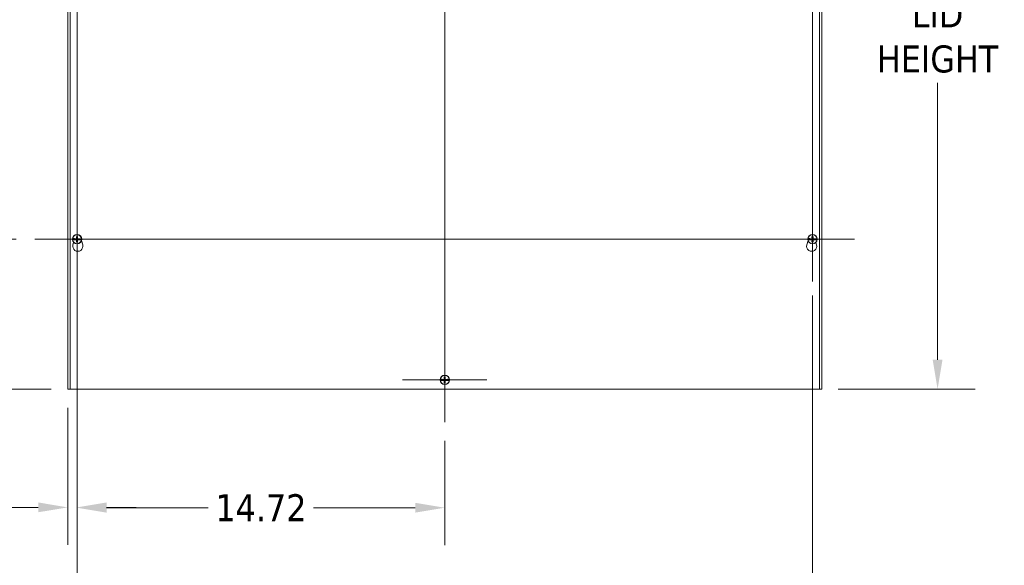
# Model space of a CAD drawing. Header units: inches. Extents: x 9 to 198, y 7 to 122.
# Tile 3 of 8: x 34 to 73, y 49 to 71. Entities that reach past the tile are written whole.
import ezdxf

# ---------------------------------------------------------------- set-up
doc = ezdxf.new("R2010")
doc.units = ezdxf.units.IN
doc.header["$LTSCALE"] = 12
doc.header["$MEASUREMENT"] = 0
for name, color, linetype, lineweight in [('Center Mark (ANSI)', 7, 'Continuous', 5), ('Centerline (ANSI)', 7, 'Continuous', 5), ('Dimension (ANSI)', 7, 'Continuous', 5), ('Visible (ANSI)', 7, 'Continuous', 5)]:
    doc.layers.add(name, color=color, linetype=linetype, lineweight=lineweight)
doc.styles.add('ROMANS', font='tahoma.ttf')
doc.dimstyles.new('Default (ANSI)', dxfattribs={"dimscale": 12, "dimtxt": 0.09, "dimasz": 0.098425, "dimexe": 0.125, "dimexo": 0.0625, "dimgap": 0.031496, "dimtad": 0, "dimtih": 1, "dimtoh": 1, "dimrnd": 1e-08, "dimzin": 0, "dimdsep": 46, "dimtxsty": 'ROMANS', "dimcen": 0.09, "dimdle": 0.393701, "dimclrd": 256, "dimclre": 256, "dimclrt": 256, "dimadec": 0, "dimazin": 0, "dimtfac": 1.111111, "dimtofl": 0, "dimtmove": 0, "dimatfit": 3, "dimfxl": 0, "dimtolj": 1, "dimtzin": 0, "dimlwd": -1, "dimlwe": -1, "dimarcsym": 0})

# ---------------------------------------------------------------- blocks, each defined once
blk = doc.blocks.new('*D6')
at = {"layer": 'Defpoints', "color": 0}
for p in [(65.639, 85.877), (65.639, 55.877), (70.364, 55.877)]:
    blk.add_point(p, dxfattribs=at)
at = {"layer": 'Dimension (ANSI)'}
for p, q in [((66.389, 85.877), (71.864, 85.877)), ((70.364, 84.696), (70.364, 73.626)), ((70.364, 57.058), (70.364, 68.127)), ((66.389, 55.877), (71.864, 55.877))]:
    blk.add_line(p, q, dxfattribs=at)
for points in [[(70.167, 84.696), (70.561, 84.696), (70.364, 85.877)], [(70.167, 57.058), (70.561, 57.058), (70.364, 55.877)]]:
    blk.add_solid(points, dxfattribs=at)
at = {"layer": 'Dimension (ANSI)', "insert": (70.364, 70.877), "char_height": 1.08, "attachment_point": 5, "style": 'ROMANS'}
blk.add_mtext('\\A1;30.00\\PLID\\PHEIGHT', dxfattribs=at)
blk = doc.blocks.new('*D12')
at = {"layer": 'Defpoints', "color": 0}
for p in [(35.921, 78.19), (35.546, 55.877), (35.921, 51.152)]:
    blk.add_point(p, dxfattribs=at)
at = {"layer": 'Dimension (ANSI)'}
for p, q in [((35.921, 77.44), (35.921, 49.652)), ((35.546, 55.127), (35.546, 49.652)), ((34.365, 51.152), (32.901, 51.152)), ((37.102, 51.152), (38.283, 51.152))]:
    blk.add_line(p, q, dxfattribs=at)
for points in [[(34.365, 51.349), (34.365, 50.956), (35.546, 51.152)], [(37.102, 51.349), (37.102, 50.956), (35.921, 51.152)]]:
    blk.add_solid(points, dxfattribs=at)
at = {"layer": 'Dimension (ANSI)', "insert": (31.139, 51.152), "char_height": 1.08, "attachment_point": 5, "style": 'ROMANS'}
blk.add_mtext('\\A1;0.38', dxfattribs=at)
blk = doc.blocks.new('*D25')
at = {"layer": 'Defpoints', "color": 0}
for p in [(29.51, 61.877), (34.234, 61.877), (35.639, 55.877)]:
    blk.add_point(p, dxfattribs=at)
at = {"layer": 'Dimension (ANSI)'}
for p, q in [((33.484, 61.877), (28.01, 61.877)), ((29.51, 60.696), (29.51, 59.817)), ((29.51, 57.058), (29.51, 57.937)), ((34.889, 55.877), (28.01, 55.877))]:
    blk.add_line(p, q, dxfattribs=at)
for points in [[(29.313, 60.696), (29.707, 60.696), (29.51, 61.877)], [(29.313, 57.058), (29.707, 57.058), (29.51, 55.877)]]:
    blk.add_solid(points, dxfattribs=at)
at = {"layer": 'Dimension (ANSI)', "insert": (29.51, 58.877), "char_height": 1.08, "attachment_point": 5, "style": 'ROMANS'}
blk.add_mtext('\\A1;6.00', dxfattribs=at)
blk = doc.blocks.new('*D26')
at = {"layer": 'Defpoints', "color": 0}
for p in [(34.234, 79.877), (29.51, 61.877), (34.234, 61.877)]:
    blk.add_point(p, dxfattribs=at)
at = {"layer": 'Dimension (ANSI)'}
for p, q in [((33.484, 79.877), (28.01, 79.877)), ((29.51, 78.696), (29.51, 71.819)), ((29.51, 63.058), (29.51, 69.934)), ((33.484, 61.877), (28.01, 61.877))]:
    blk.add_line(p, q, dxfattribs=at)
for points in [[(29.313, 78.696), (29.707, 78.696), (29.51, 79.877)], [(29.313, 63.058), (29.707, 63.058), (29.51, 61.877)]]:
    blk.add_solid(points, dxfattribs=at)
at = {"layer": 'Dimension (ANSI)', "insert": (29.51, 70.877), "char_height": 1.08, "attachment_point": 5, "style": 'ROMANS'}
blk.add_mtext('\\A1;18.00', dxfattribs=at)
blk = doc.blocks.new('*D27')
at = {"layer": 'Defpoints', "color": 0}
for p in [(35.921, 60.19), (50.639, 54.565), (50.639, 51.138)]:
    blk.add_point(p, dxfattribs=at)
at = {"layer": 'Dimension (ANSI)'}
for p, q in [((35.921, 59.44), (35.921, 49.638)), ((50.639, 53.815), (50.639, 49.638)), ((37.102, 51.138), (41.17, 51.138)), ((49.458, 51.138), (45.39, 51.138))]:
    blk.add_line(p, q, dxfattribs=at)
for points in [[(37.102, 51.335), (37.102, 50.941), (35.921, 51.138)], [(49.458, 51.335), (49.458, 50.941), (50.639, 51.138)]]:
    blk.add_solid(points, dxfattribs=at)
at = {"layer": 'Dimension (ANSI)', "insert": (43.28, 51.138), "char_height": 1.08, "attachment_point": 5, "style": 'ROMANS'}
blk.add_mtext('\\A1;14.72', dxfattribs=at)
blk = doc.blocks.new('*D28')
at = {"layer": 'Defpoints', "color": 0}
for p in [(65.358, 60.377), (35.921, 60.19), (65.358, 47.848)]:
    blk.add_point(p, dxfattribs=at)
at = {"layer": 'Dimension (ANSI)'}
for p, q in [((65.358, 59.627), (65.358, 46.348)), ((35.921, 59.44), (35.921, 46.348)), ((37.102, 47.848), (48.473, 47.848)), ((64.177, 47.848), (52.806, 47.848))]:
    blk.add_line(p, q, dxfattribs=at)
for points in [[(37.102, 48.045), (37.102, 47.651), (35.921, 47.848)], [(64.177, 48.045), (64.177, 47.651), (65.358, 47.848)]]:
    blk.add_solid(points, dxfattribs=at)
at = {"layer": 'Dimension (ANSI)', "insert": (50.639, 47.848), "char_height": 1.08, "attachment_point": 5, "style": 'ROMANS'}
blk.add_mtext('\\A1;29.44', dxfattribs=at)

msp = doc.modelspace()

# ---------------------------------------------------------------- linework, layer by layer
at = {"layer": 'Center Mark (ANSI)', "linetype": 'Continuous'}
for p, q in [((35.92065, 63.5633), (35.92065, 60.1903)), ((65.35815, 63.3768), (65.35815, 60.3768)), ((63.67165, 61.8768), (67.04465, 61.8768)), ((52.3259, 56.2518), (48.9529, 56.2518))]:
    msp.add_line(p, q, dxfattribs=at)
at = {"layer": 'Centerline (ANSI)', "linetype": 'Continuous'}
for p, q in [((50.6394, 87.1883), (50.6394, 54.5653)), ((65.35815, 60.1903), (65.35815, 81.5633)), ((34.23415, 61.8768), (67.0401, 61.8768))]:
    msp.add_line(p, q, dxfattribs=at)
at = {"layer": 'Visible (ANSI)'}
for p, q in [((35.54565, 55.8768), (35.54565, 85.8768)), ((35.6394, 55.8768), (35.6394, 85.8768)), ((65.6394, 85.8768), (65.6394, 55.8768)), ((65.73315, 85.8768), (65.73315, 55.8768)), ((35.74042, 61.90179), (35.74458, 61.90166)), ((35.80578, 61.89969), (35.74458, 61.90166)), ((35.81245, 61.89851), (35.80578, 61.89969)), ((35.81245, 61.89851), (35.81549, 61.89797)), ((36.02502, 61.89782), (36.02812, 61.8985)), ((36.03065, 61.89905), (36.02812, 61.8985)), ((36.09685, 61.90075), (36.03065, 61.89905)), ((36.09685, 61.90075), (36.101, 61.90086)), ((65.17792, 61.90179), (65.18208, 61.90166)), ((65.24328, 61.89969), (65.18208, 61.90166)), ((65.24995, 61.89851), (65.24328, 61.89969)), ((65.24995, 61.89851), (65.25299, 61.89797)), ((65.46252, 61.89782), (65.46562, 61.8985)), ((65.46815, 61.89905), (65.46562, 61.8985)), ((65.53435, 61.90075), (65.46815, 61.89905)), ((65.53435, 61.90075), (65.5385, 61.90086)), ((35.74445, 61.85285), (35.7403, 61.85274)), ((35.74445, 61.85285), (35.81065, 61.85455)), ((35.75688, 61.65215), (35.78485, 61.74897)), ((35.81065, 61.85455), (35.81318, 61.8551)), ((35.81628, 61.85577), (35.81318, 61.8551)), ((36.02885, 61.85509), (36.02581, 61.85563)), ((36.02885, 61.85509), (36.03552, 61.8539)), ((36.03552, 61.8539), (36.09672, 61.85194)), ((36.10088, 61.8518), (36.09672, 61.85194)), ((36.09836, 61.82022), (36.14692, 61.65215)), ((65.13188, 61.65215), (65.18044, 61.82022)), ((65.18195, 61.85285), (65.1778, 61.85274)), ((65.18195, 61.85285), (65.24815, 61.85455)), ((65.24815, 61.85455), (65.25068, 61.8551)), ((65.25378, 61.85577), (65.25068, 61.8551)), ((65.46635, 61.85509), (65.46331, 61.85563)), ((65.46635, 61.85509), (65.47302, 61.8539)), ((65.47302, 61.8539), (65.53422, 61.85194)), ((65.49395, 61.74897), (65.52192, 61.65215)), ((65.53838, 61.8518), (65.53422, 61.85194)), ((50.4632, 56.22785), (50.45905, 56.22774)), ((50.45917, 56.27679), (50.46333, 56.27666)), ((50.4632, 56.22785), (50.5294, 56.22955)), ((50.52453, 56.27469), (50.46333, 56.27666)), ((50.5312, 56.27351), (50.52453, 56.27469)), ((50.5294, 56.22955), (50.53193, 56.2301)), ((50.5312, 56.27351), (50.53424, 56.27297)), ((50.53503, 56.23077), (50.53193, 56.2301)), ((50.74377, 56.27282), (50.74687, 56.2735)), ((50.7476, 56.23009), (50.74456, 56.23063)), ((50.7494, 56.27405), (50.74687, 56.2735)), ((50.7476, 56.23009), (50.75427, 56.2289)), ((50.8156, 56.27575), (50.7494, 56.27405)), ((50.75427, 56.2289), (50.81547, 56.22694)), ((50.81963, 56.2268), (50.81547, 56.22694)), ((50.8156, 56.27575), (50.81975, 56.27586)), ((35.54565, 55.8768), (35.6394, 55.8768)), ((65.6394, 55.8768), (35.6394, 55.8768)), ((65.6394, 55.8768), (65.73315, 55.8768))]:
    msp.add_line(p, q, dxfattribs=at)
for centre in [(35.92065, 61.8768), (65.35815, 61.8768), (50.6394, 56.2518)]:
    msp.add_circle(centre, 0.1865, dxfattribs=at)
for centre, radius, start, end in [((35.92065, 61.8768), 0.18195, 172.103689, 187.597683), ((35.92065, 61.8768), 0.17782, 7.740571, 171.962457), ((35.92065, 61.8768), 0.07561, 168.836294, 191.163706), ((35.92065, 61.8768), 0.0649, 168.965433, 191.034567), ((35.92065, 61.8768), 0.0649, 78.965433, 101.034567), ((35.92065, 61.8768), 0.0649, 348.965433, 11.034567), ((35.92065, 61.8768), 0.07561, 348.836294, 11.163706), ((35.92065, 61.8768), 0.18195, 352.103689, 7.597683), ((65.35815, 61.8768), 0.18195, 172.103689, 187.597683), ((65.35815, 61.8768), 0.17782, 7.740571, 171.962457), ((65.35815, 61.8768), 0.07561, 168.836294, 191.163706), ((65.35815, 61.8768), 0.0649, 168.965433, 191.034567), ((65.35815, 61.8768), 0.0649, 78.965433, 101.034567), ((65.35815, 61.8768), 0.0649, 348.965433, 11.034567), ((65.35815, 61.8768), 0.07561, 348.836294, 11.163706), ((65.35815, 61.8768), 0.18195, 352.103689, 7.597683), ((35.92065, 61.8768), 0.17782, 187.740571, 351.962457), ((35.9519, 61.5958), 0.203, 163.884171, 16.115829), ((35.92065, 61.8768), 0.0649, 258.965433, 281.034567), ((65.3269, 61.5958), 0.203, 163.884171, 16.115829), ((65.35815, 61.8768), 0.17782, 187.740571, 351.962457), ((65.35815, 61.8768), 0.0649, 258.965433, 281.034567), ((50.6394, 56.2518), 0.17782, 7.740571, 171.962457), ((50.6394, 56.2518), 0.18195, 172.103689, 187.597683), ((50.6394, 56.2518), 0.17782, 187.740571, 351.962457), ((50.6394, 56.2518), 0.07561, 168.836294, 191.163706), ((50.6394, 56.2518), 0.0649, 168.965433, 191.034567), ((50.6394, 56.2518), 0.0649, 78.965433, 101.034567), ((50.6394, 56.2518), 0.0649, 258.965433, 281.034567), ((50.6394, 56.2518), 0.0649, 348.965433, 11.034567), ((50.6394, 56.2518), 0.07561, 348.836294, 11.163706), ((50.6394, 56.2518), 0.18195, 352.103689, 7.597683)]:
    msp.add_arc(centre, radius, start, end, dxfattribs=at)
for centre, major_axis, start_param, end_param in [((35.91991, 61.8539), (-0.4841, 0.01556), 4.78616152, 4.93904945), ((35.94355, 61.87753), (0.01556, -0.4841), 4.47159249, 4.63861644), ((35.89775, 61.87753), (0.01556, 0.4841), 4.78616152, 4.95318547), ((35.92139, 61.8539), (-0.4841, -0.01556), 4.48728295, 4.63861644), ((65.35741, 61.8539), (-0.4841, 0.01556), 4.78616152, 4.93904945), ((65.38105, 61.87753), (0.01556, -0.4841), 4.47159249, 4.63861644), ((65.33525, 61.87753), (0.01556, 0.4841), 4.78616152, 4.95318547), ((65.35889, 61.8539), (-0.4841, -0.01556), 4.48728295, 4.63861644), ((35.91991, 61.8997), (0.4841, 0.01556), 4.48728295, 4.63861644), ((35.94355, 61.87606), (-0.01556, -0.4841), 4.78616152, 4.95318547), ((35.89775, 61.87606), (-0.01556, 0.4841), 4.47159249, 4.63861644), ((35.92139, 61.8997), (0.4841, -0.01556), 4.78616152, 4.93904945), ((65.35741, 61.8997), (0.4841, 0.01556), 4.48728295, 4.63861644), ((65.38105, 61.87606), (-0.01556, -0.4841), 4.78616152, 4.95318547), ((65.33525, 61.87606), (-0.01556, 0.4841), 4.47159249, 4.63861644), ((65.35889, 61.8997), (0.4841, -0.01556), 4.78616152, 4.93904945), ((50.6623, 56.25253), (0.01556, -0.4841), 4.47159249, 4.63861644), ((50.6165, 56.25253), (0.01556, 0.4841), 4.78616152, 4.95318547), ((50.63866, 56.2289), (-0.4841, 0.01556), 4.78616152, 4.93904945), ((50.63866, 56.2747), (0.4841, 0.01556), 4.48728295, 4.63861644), ((50.6623, 56.25106), (-0.01556, -0.4841), 4.78616152, 4.95318547), ((50.6165, 56.25106), (-0.01556, 0.4841), 4.47159249, 4.63861644), ((50.64014, 56.2289), (-0.4841, -0.01556), 4.48728295, 4.63861644), ((50.64014, 56.2747), (0.4841, -0.01556), 4.78616152, 4.93904945)]:
    msp.add_ellipse(centre, major_axis=major_axis, ratio=0.08715574, start_param=start_param, end_param=end_param, dxfattribs=at)
for points in [[(35.81549, 61.89797), (35.81579, 61.89791), (35.81606, 61.89786), (35.81628, 61.89782)], [(35.81549, 61.89797), (35.81579, 61.89792), (35.81606, 61.89787), (35.81628, 61.89782)], [(65.25299, 61.89797), (65.25329, 61.89791), (65.25356, 61.89786), (65.25378, 61.89782)], [(65.25299, 61.89797), (65.25329, 61.89792), (65.25356, 61.89787), (65.25378, 61.89782)], [(36.02581, 61.85563), (36.02551, 61.85568), (36.02524, 61.85573), (36.02502, 61.85577)], [(36.02581, 61.85563), (36.02551, 61.85568), (36.02524, 61.85573), (36.02502, 61.85577)], [(65.46331, 61.85563), (65.46301, 61.85568), (65.46274, 61.85573), (65.46252, 61.85577)], [(65.46331, 61.85563), (65.46301, 61.85568), (65.46274, 61.85573), (65.46252, 61.85577)], [(50.53424, 56.27297), (50.53454, 56.27291), (50.53481, 56.27286), (50.53503, 56.27282)], [(50.53424, 56.27297), (50.53454, 56.27292), (50.53481, 56.27287), (50.53503, 56.27282)], [(50.74456, 56.23063), (50.74426, 56.23068), (50.74399, 56.23073), (50.74377, 56.23077)], [(50.74456, 56.23063), (50.74426, 56.23068), (50.74399, 56.23073), (50.74377, 56.23077)]]:
    msp.add_open_spline(points, degree=3, dxfattribs=at)
for points, weights in [([(35.84647, 61.89144), (35.83393, 61.89409), (35.81628, 61.89782)], [1.01421479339, 1.02369049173, 1.00371277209]), ([(35.85695, 61.88922), (35.85211, 61.89024), (35.84647, 61.89144)], [1, 1.01000883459, 1.01421479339]), ([(35.88526, 61.887), (35.87504, 61.8878), (35.85695, 61.88922)], [1.63997703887, 1.33439118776, 1]), ([(35.89962, 61.98116), (35.90497, 61.95591), (35.90823, 61.9405)], [1.00371277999, 1.03255803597, 1]), ([(35.90823, 61.9405), (35.90965, 61.92241), (35.91044, 61.91219)], [1, 1.33439118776, 1.63997703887]), ([(35.93086, 61.91219), (35.93165, 61.92241), (35.93307, 61.9405)], [1.63997703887, 1.33439118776, 1]), ([(35.93307, 61.9405), (35.93633, 61.95591), (35.94168, 61.98116)], [1, 1.0325580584, 1.00371278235]), ([(35.98435, 61.88922), (35.96626, 61.8878), (35.95604, 61.887)], [1, 1.33439118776, 1.63997703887]), ([(35.99483, 61.89144), (35.98919, 61.89024), (35.98435, 61.88922)], [1.01421484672, 1.01000887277, 1]), ([(36.02502, 61.89782), (36.00737, 61.89409), (35.99483, 61.89144)], [1.00371278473, 1.02369057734, 1.01421484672]), ([(65.28397, 61.89144), (65.27143, 61.89409), (65.25378, 61.89782)], [1.01421479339, 1.02369049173, 1.00371277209]), ([(65.29445, 61.88922), (65.28961, 61.89024), (65.28397, 61.89144)], [1, 1.01000883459, 1.01421479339]), ([(65.32276, 61.887), (65.31254, 61.8878), (65.29445, 61.88922)], [1.63997703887, 1.33439118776, 1]), ([(65.33712, 61.98116), (65.34247, 61.95591), (65.34573, 61.9405)], [1.00371277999, 1.03255803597, 1]), ([(65.34573, 61.9405), (65.34715, 61.92241), (65.34794, 61.91219)], [1, 1.33439118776, 1.63997703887]), ([(65.36836, 61.91219), (65.36915, 61.92241), (65.37057, 61.9405)], [1.63997703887, 1.33439118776, 1]), ([(65.37057, 61.9405), (65.37383, 61.95591), (65.37918, 61.98116)], [1, 1.0325580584, 1.00371278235]), ([(65.42185, 61.88922), (65.40376, 61.8878), (65.39354, 61.887)], [1, 1.33439118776, 1.63997703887]), ([(65.43233, 61.89144), (65.42669, 61.89024), (65.42185, 61.88922)], [1.01421484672, 1.01000887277, 1]), ([(65.46252, 61.89782), (65.44487, 61.89409), (65.43233, 61.89144)], [1.00371278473, 1.02369057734, 1.01421484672]), ([(35.81628, 61.85577), (35.83393, 61.85951), (35.84647, 61.86216)], [1.00371278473, 1.02369057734, 1.01421484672]), ([(35.84647, 61.86216), (35.85211, 61.86335), (35.85695, 61.86438)], [1.01421484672, 1.01000887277, 1]), ([(35.85695, 61.86438), (35.87504, 61.8658), (35.88526, 61.86659)], [1, 1.33439118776, 1.63997703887]), ([(35.90823, 61.8131), (35.90497, 61.79769), (35.89962, 61.77243)], [1, 1.03255805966, 1.00371278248]), ([(35.91044, 61.84141), (35.90965, 61.83119), (35.90823, 61.8131)], [1.63997703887, 1.33439118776, 1]), ([(35.93307, 61.8131), (35.93165, 61.83119), (35.93086, 61.84141)], [1, 1.33439118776, 1.63997703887]), ([(35.94168, 61.77243), (35.93633, 61.79769), (35.93307, 61.8131)], [1.00371277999, 1.03255803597, 1]), ([(35.95604, 61.86659), (35.96626, 61.8658), (35.98435, 61.86438)], [1.63997703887, 1.33439118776, 1]), ([(35.98435, 61.86438), (35.98919, 61.86335), (35.99483, 61.86216)], [1, 1.01000883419, 1.01421479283]), ([(35.99483, 61.86216), (36.00737, 61.85951), (36.02502, 61.85577)], [1.01421479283, 1.02369049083, 1.00371277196]), ([(65.25378, 61.85577), (65.27143, 61.85951), (65.28397, 61.86216)], [1.00371278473, 1.02369057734, 1.01421484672]), ([(65.28397, 61.86216), (65.28961, 61.86335), (65.29445, 61.86438)], [1.01421484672, 1.01000887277, 1]), ([(65.29445, 61.86438), (65.31254, 61.8658), (65.32276, 61.86659)], [1, 1.33439118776, 1.63997703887]), ([(65.34573, 61.8131), (65.34247, 61.79769), (65.33712, 61.77243)], [1, 1.03255805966, 1.00371278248]), ([(65.34794, 61.84141), (65.34715, 61.83119), (65.34573, 61.8131)], [1.63997703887, 1.33439118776, 1]), ([(65.37057, 61.8131), (65.36915, 61.83119), (65.36836, 61.84141)], [1, 1.33439118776, 1.63997703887]), ([(65.37918, 61.77243), (65.37383, 61.79769), (65.37057, 61.8131)], [1.00371277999, 1.03255803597, 1]), ([(65.39354, 61.86659), (65.40376, 61.8658), (65.42185, 61.86438)], [1.63997703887, 1.33439118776, 1]), ([(65.42185, 61.86438), (65.42669, 61.86335), (65.43233, 61.86216)], [1, 1.01000883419, 1.01421479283]), ([(65.43233, 61.86216), (65.44487, 61.85951), (65.46252, 61.85577)], [1.01421479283, 1.02369049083, 1.00371277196]), ([(50.56522, 56.26644), (50.55268, 56.26909), (50.53503, 56.27282)], [1.01421479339, 1.02369049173, 1.00371277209]), ([(50.53503, 56.23077), (50.55268, 56.23451), (50.56522, 56.23716)], [1.00371278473, 1.02369057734, 1.01421484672]), ([(50.5757, 56.26422), (50.57086, 56.26524), (50.56522, 56.26644)], [1, 1.01000883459, 1.01421479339]), ([(50.56522, 56.23716), (50.57086, 56.23835), (50.5757, 56.23938)], [1.01421484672, 1.01000887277, 1]), ([(50.60401, 56.262), (50.59379, 56.2628), (50.5757, 56.26422)], [1.63997703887, 1.33439118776, 1]), ([(50.5757, 56.23938), (50.59379, 56.2408), (50.60401, 56.24159)], [1, 1.33439118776, 1.63997703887]), ([(50.61837, 56.35616), (50.62372, 56.33091), (50.62698, 56.3155)], [1.00371277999, 1.03255803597, 1]), ([(50.62698, 56.1881), (50.62372, 56.17269), (50.61837, 56.14743)], [1, 1.03255805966, 1.00371278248]), ([(50.62698, 56.3155), (50.6284, 56.29741), (50.62919, 56.28719)], [1, 1.33439118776, 1.63997703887]), ([(50.62919, 56.21641), (50.6284, 56.20619), (50.62698, 56.1881)], [1.63997703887, 1.33439118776, 1]), ([(50.64961, 56.28719), (50.6504, 56.29741), (50.65182, 56.3155)], [1.63997703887, 1.33439118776, 1]), ([(50.65182, 56.1881), (50.6504, 56.20619), (50.64961, 56.21641)], [1, 1.33439118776, 1.63997703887]), ([(50.65182, 56.3155), (50.65508, 56.33091), (50.66043, 56.35616)], [1, 1.0325580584, 1.00371278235]), ([(50.66043, 56.14743), (50.65508, 56.17269), (50.65182, 56.1881)], [1.00371277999, 1.03255803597, 1]), ([(50.7031, 56.26422), (50.68501, 56.2628), (50.67479, 56.262)], [1, 1.33439118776, 1.63997703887]), ([(50.67479, 56.24159), (50.68501, 56.2408), (50.7031, 56.23938)], [1.63997703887, 1.33439118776, 1]), ([(50.71358, 56.26644), (50.70794, 56.26524), (50.7031, 56.26422)], [1.01421484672, 1.01000887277, 1]), ([(50.7031, 56.23938), (50.70794, 56.23835), (50.71358, 56.23716)], [1, 1.01000883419, 1.01421479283]), ([(50.74377, 56.27282), (50.72612, 56.26909), (50.71358, 56.26644)], [1.00371278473, 1.02369057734, 1.01421484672]), ([(50.71358, 56.23716), (50.72612, 56.23451), (50.74377, 56.23077)], [1.01421479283, 1.02369049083, 1.00371277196])]:
    msp.add_rational_spline(points, weights, degree=2, dxfattribs=at)
for points, knots in [([(35.91044, 61.91219), (35.91066, 61.90937), (35.91036, 61.9064), (35.90912, 61.90206), (35.90838, 61.90022), (35.90637, 61.89673), (35.9051, 61.89508), (35.90236, 61.89235), (35.90072, 61.89108), (35.89723, 61.88907), (35.89539, 61.88832), (35.89104, 61.88709), (35.88808, 61.88678), (35.88526, 61.887)], [0.270401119, 0.270401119, 0.270401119, 0.270401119, 0.292955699, 0.292955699, 0.307687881, 0.307687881, 0.322420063, 0.322420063, 0.337152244, 0.337152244, 0.351884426, 0.351884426, 0.374439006, 0.374439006, 0.374439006, 0.374439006]), ([(35.90033, 61.91186), (35.90037, 61.91008), (35.90007, 61.90816), (35.89871, 61.9046), (35.89766, 61.90296), (35.89521, 61.90035), (35.89364, 61.8992), (35.89018, 61.89762), (35.88829, 61.8972), (35.8862, 61.89712), (35.88589, 61.89711), (35.88558, 61.89712)], [0, 0, 0, 0, 0.0136588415, 0.0136588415, 0.0273176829, 0.0273176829, 0.0409685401, 0.0409685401, 0.0546193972, 0.0546193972, 0.0569322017, 0.0569322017, 0.0569322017, 0.0569322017]), ([(35.89962, 61.98116), (35.89953, 61.98159), (35.89944, 61.98221), (35.89926, 61.98366), (35.89916, 61.98479), (35.89902, 61.98691), (35.89895, 61.98826), (35.89889, 61.99013), (35.89887, 61.99092), (35.89886, 61.99166)], [0.0799886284, 0.0799886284, 0.0799886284, 0.0799886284, 0.0870184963, 0.0870184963, 0.0957015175, 0.0957015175, 0.1044853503, 0.1044853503, 0.1098964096, 0.1098964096, 0.1098964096, 0.1098964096]), ([(35.95604, 61.887), (35.95322, 61.88678), (35.95026, 61.88709), (35.94591, 61.88832), (35.94407, 61.88907), (35.94058, 61.89108), (35.93894, 61.89235), (35.9362, 61.89508), (35.93493, 61.89673), (35.93292, 61.90022), (35.93218, 61.90206), (35.93094, 61.9064), (35.93064, 61.90937), (35.93086, 61.91219)], [0.270401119, 0.270401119, 0.270401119, 0.270401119, 0.292955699, 0.292955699, 0.307687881, 0.307687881, 0.322420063, 0.322420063, 0.337152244, 0.337152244, 0.351884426, 0.351884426, 0.374439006, 0.374439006, 0.374439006, 0.374439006]), ([(35.95571, 61.89712), (35.95393, 61.89708), (35.95201, 61.89738), (35.94845, 61.89874), (35.94682, 61.89978), (35.9442, 61.90224), (35.94305, 61.9038), (35.94147, 61.90727), (35.94105, 61.90916), (35.94097, 61.91125), (35.94097, 61.91155), (35.94097, 61.91186)], [0, 0, 0, 0, 0.0136588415, 0.0136588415, 0.0273176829, 0.0273176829, 0.0409685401, 0.0409685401, 0.0546193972, 0.0546193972, 0.0569322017, 0.0569322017, 0.0569322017, 0.0569322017]), ([(35.94244, 61.99166), (35.94243, 61.99092), (35.94241, 61.99013), (35.94235, 61.98826), (35.94228, 61.98691), (35.94214, 61.98479), (35.94204, 61.98366), (35.94186, 61.98221), (35.94177, 61.98159), (35.94168, 61.98116)], [0.0296075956, 0.0296075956, 0.0296075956, 0.0296075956, 0.035018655, 0.035018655, 0.0438024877, 0.0438024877, 0.0524855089, 0.0524855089, 0.0595153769, 0.0595153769, 0.0595153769, 0.0595153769]), ([(65.34794, 61.91219), (65.34816, 61.90937), (65.34786, 61.9064), (65.34662, 61.90206), (65.34588, 61.90022), (65.34387, 61.89673), (65.3426, 61.89508), (65.33986, 61.89235), (65.33822, 61.89108), (65.33473, 61.88907), (65.33289, 61.88832), (65.32854, 61.88709), (65.32558, 61.88678), (65.32276, 61.887)], [0.270401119, 0.270401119, 0.270401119, 0.270401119, 0.292955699, 0.292955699, 0.307687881, 0.307687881, 0.322420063, 0.322420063, 0.337152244, 0.337152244, 0.351884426, 0.351884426, 0.374439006, 0.374439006, 0.374439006, 0.374439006]), ([(65.33783, 61.91186), (65.33787, 61.91008), (65.33757, 61.90816), (65.33621, 61.9046), (65.33516, 61.90296), (65.33271, 61.90035), (65.33114, 61.8992), (65.32768, 61.89762), (65.32579, 61.8972), (65.3237, 61.89712), (65.32339, 61.89711), (65.32308, 61.89712)], [0, 0, 0, 0, 0.0136588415, 0.0136588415, 0.0273176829, 0.0273176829, 0.0409685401, 0.0409685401, 0.0546193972, 0.0546193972, 0.0569322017, 0.0569322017, 0.0569322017, 0.0569322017]), ([(65.33712, 61.98116), (65.33703, 61.98159), (65.33694, 61.98221), (65.33676, 61.98366), (65.33666, 61.98479), (65.33652, 61.98691), (65.33645, 61.98826), (65.33639, 61.99013), (65.33637, 61.99092), (65.33636, 61.99166)], [0.0799886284, 0.0799886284, 0.0799886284, 0.0799886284, 0.0870184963, 0.0870184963, 0.0957015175, 0.0957015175, 0.1044853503, 0.1044853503, 0.1098964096, 0.1098964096, 0.1098964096, 0.1098964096]), ([(65.39354, 61.887), (65.39072, 61.88678), (65.38776, 61.88709), (65.38341, 61.88832), (65.38157, 61.88907), (65.37808, 61.89108), (65.37644, 61.89235), (65.3737, 61.89508), (65.37243, 61.89673), (65.37042, 61.90022), (65.36968, 61.90206), (65.36844, 61.9064), (65.36814, 61.90937), (65.36836, 61.91219)], [0.270401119, 0.270401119, 0.270401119, 0.270401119, 0.292955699, 0.292955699, 0.307687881, 0.307687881, 0.322420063, 0.322420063, 0.337152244, 0.337152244, 0.351884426, 0.351884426, 0.374439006, 0.374439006, 0.374439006, 0.374439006]), ([(65.39321, 61.89712), (65.39143, 61.89708), (65.38951, 61.89738), (65.38595, 61.89874), (65.38432, 61.89978), (65.3817, 61.90224), (65.38055, 61.9038), (65.37897, 61.90727), (65.37855, 61.90916), (65.37847, 61.91125), (65.37847, 61.91155), (65.37847, 61.91186)], [0, 0, 0, 0, 0.0136588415, 0.0136588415, 0.0273176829, 0.0273176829, 0.0409685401, 0.0409685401, 0.0546193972, 0.0546193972, 0.0569322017, 0.0569322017, 0.0569322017, 0.0569322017]), ([(65.37994, 61.99166), (65.37993, 61.99092), (65.37991, 61.99013), (65.37985, 61.98826), (65.37978, 61.98691), (65.37964, 61.98479), (65.37954, 61.98366), (65.37936, 61.98221), (65.37927, 61.98159), (65.37918, 61.98116)], [0.0296075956, 0.0296075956, 0.0296075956, 0.0296075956, 0.035018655, 0.035018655, 0.0438024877, 0.0438024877, 0.0524855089, 0.0524855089, 0.0595153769, 0.0595153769, 0.0595153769, 0.0595153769]), ([(35.88526, 61.86659), (35.88808, 61.86681), (35.89104, 61.8665), (35.89539, 61.86527), (35.89723, 61.86453), (35.90072, 61.86252), (35.90236, 61.86125), (35.9051, 61.85851), (35.90637, 61.85687), (35.90838, 61.85338), (35.90912, 61.85154), (35.91036, 61.84719), (35.91066, 61.84423), (35.91044, 61.84141)], [0.270401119, 0.270401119, 0.270401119, 0.270401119, 0.292955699, 0.292955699, 0.307687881, 0.307687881, 0.322420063, 0.322420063, 0.337152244, 0.337152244, 0.351884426, 0.351884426, 0.374439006, 0.374439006, 0.374439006, 0.374439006]), ([(35.88558, 61.85647), (35.88737, 61.85652), (35.88929, 61.85621), (35.89285, 61.85486), (35.89448, 61.85381), (35.8971, 61.85136), (35.89825, 61.84979), (35.89982, 61.84633), (35.90025, 61.84444), (35.90033, 61.84235), (35.90033, 61.84204), (35.90033, 61.84173)], [0, 0, 0, 0, 0.0136588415, 0.0136588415, 0.0273176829, 0.0273176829, 0.0409685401, 0.0409685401, 0.0546193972, 0.0546193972, 0.0569322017, 0.0569322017, 0.0569322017, 0.0569322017]), ([(35.89886, 61.76193), (35.89887, 61.76268), (35.89889, 61.76347), (35.89895, 61.76533), (35.89902, 61.76669), (35.89916, 61.7688), (35.89926, 61.76994), (35.89944, 61.77138), (35.89953, 61.77201), (35.89962, 61.77243)], [0.0296075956, 0.0296075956, 0.0296075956, 0.0296075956, 0.035018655, 0.035018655, 0.0438024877, 0.0438024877, 0.0524855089, 0.0524855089, 0.0595153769, 0.0595153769, 0.0595153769, 0.0595153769]), ([(35.93086, 61.84141), (35.93064, 61.84423), (35.93094, 61.84719), (35.93218, 61.85154), (35.93292, 61.85338), (35.93493, 61.85687), (35.9362, 61.85851), (35.93894, 61.86125), (35.94058, 61.86252), (35.94407, 61.86453), (35.94591, 61.86527), (35.95026, 61.8665), (35.95322, 61.86681), (35.95604, 61.86659)], [0.270401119, 0.270401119, 0.270401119, 0.270401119, 0.292955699, 0.292955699, 0.307687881, 0.307687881, 0.322420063, 0.322420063, 0.337152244, 0.337152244, 0.351884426, 0.351884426, 0.374439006, 0.374439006, 0.374439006, 0.374439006]), ([(35.94097, 61.84173), (35.94093, 61.84352), (35.94123, 61.84544), (35.94259, 61.84899), (35.94364, 61.85063), (35.94609, 61.85325), (35.94766, 61.8544), (35.95112, 61.85597), (35.95301, 61.8564), (35.9551, 61.85648), (35.95541, 61.85648), (35.95571, 61.85647)], [0, 0, 0, 0, 0.0136588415, 0.0136588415, 0.0273176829, 0.0273176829, 0.0409685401, 0.0409685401, 0.0546193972, 0.0546193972, 0.0569322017, 0.0569322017, 0.0569322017, 0.0569322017]), ([(35.94168, 61.77243), (35.94177, 61.77201), (35.94186, 61.77138), (35.94204, 61.76994), (35.94214, 61.7688), (35.94228, 61.76669), (35.94235, 61.76533), (35.94241, 61.76347), (35.94243, 61.76268), (35.94244, 61.76193)], [0.0799886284, 0.0799886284, 0.0799886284, 0.0799886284, 0.0870184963, 0.0870184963, 0.0957015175, 0.0957015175, 0.1044853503, 0.1044853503, 0.1098964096, 0.1098964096, 0.1098964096, 0.1098964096]), ([(65.32276, 61.86659), (65.32558, 61.86681), (65.32854, 61.8665), (65.33289, 61.86527), (65.33473, 61.86453), (65.33822, 61.86252), (65.33986, 61.86125), (65.3426, 61.85851), (65.34387, 61.85687), (65.34588, 61.85338), (65.34662, 61.85154), (65.34786, 61.84719), (65.34816, 61.84423), (65.34794, 61.84141)], [0.270401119, 0.270401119, 0.270401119, 0.270401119, 0.292955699, 0.292955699, 0.307687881, 0.307687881, 0.322420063, 0.322420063, 0.337152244, 0.337152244, 0.351884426, 0.351884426, 0.374439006, 0.374439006, 0.374439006, 0.374439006]), ([(65.32308, 61.85647), (65.32487, 61.85652), (65.32679, 61.85621), (65.33035, 61.85486), (65.33198, 61.85381), (65.3346, 61.85136), (65.33575, 61.84979), (65.33732, 61.84633), (65.33775, 61.84444), (65.33783, 61.84235), (65.33783, 61.84204), (65.33783, 61.84173)], [0, 0, 0, 0, 0.0136588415, 0.0136588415, 0.0273176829, 0.0273176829, 0.0409685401, 0.0409685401, 0.0546193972, 0.0546193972, 0.0569322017, 0.0569322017, 0.0569322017, 0.0569322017]), ([(65.33636, 61.76193), (65.33637, 61.76268), (65.33639, 61.76347), (65.33645, 61.76533), (65.33652, 61.76669), (65.33666, 61.7688), (65.33676, 61.76994), (65.33694, 61.77138), (65.33703, 61.77201), (65.33712, 61.77243)], [0.0296075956, 0.0296075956, 0.0296075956, 0.0296075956, 0.035018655, 0.035018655, 0.0438024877, 0.0438024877, 0.0524855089, 0.0524855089, 0.0595153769, 0.0595153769, 0.0595153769, 0.0595153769]), ([(65.36836, 61.84141), (65.36814, 61.84423), (65.36844, 61.84719), (65.36968, 61.85154), (65.37042, 61.85338), (65.37243, 61.85687), (65.3737, 61.85851), (65.37644, 61.86125), (65.37808, 61.86252), (65.38157, 61.86453), (65.38341, 61.86527), (65.38776, 61.8665), (65.39072, 61.86681), (65.39354, 61.86659)], [0.270401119, 0.270401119, 0.270401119, 0.270401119, 0.292955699, 0.292955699, 0.307687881, 0.307687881, 0.322420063, 0.322420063, 0.337152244, 0.337152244, 0.351884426, 0.351884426, 0.374439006, 0.374439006, 0.374439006, 0.374439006]), ([(65.37847, 61.84173), (65.37843, 61.84352), (65.37873, 61.84544), (65.38009, 61.84899), (65.38114, 61.85063), (65.38359, 61.85325), (65.38516, 61.8544), (65.38862, 61.85597), (65.39051, 61.8564), (65.3926, 61.85648), (65.39291, 61.85648), (65.39321, 61.85647)], [0, 0, 0, 0, 0.0136588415, 0.0136588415, 0.0273176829, 0.0273176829, 0.0409685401, 0.0409685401, 0.0546193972, 0.0546193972, 0.0569322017, 0.0569322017, 0.0569322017, 0.0569322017]), ([(65.37918, 61.77243), (65.37927, 61.77201), (65.37936, 61.77138), (65.37954, 61.76994), (65.37964, 61.7688), (65.37978, 61.76669), (65.37985, 61.76533), (65.37991, 61.76347), (65.37993, 61.76268), (65.37994, 61.76193)], [0.0799886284, 0.0799886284, 0.0799886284, 0.0799886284, 0.0870184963, 0.0870184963, 0.0957015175, 0.0957015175, 0.1044853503, 0.1044853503, 0.1098964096, 0.1098964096, 0.1098964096, 0.1098964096]), ([(50.61837, 56.35616), (50.61828, 56.35659), (50.61819, 56.35721), (50.61801, 56.35866), (50.61791, 56.35979), (50.61777, 56.36191), (50.6177, 56.36326), (50.61764, 56.36513), (50.61762, 56.36592), (50.61761, 56.36666)], [0.0799886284, 0.0799886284, 0.0799886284, 0.0799886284, 0.0870184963, 0.0870184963, 0.0957015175, 0.0957015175, 0.1044853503, 0.1044853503, 0.1098964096, 0.1098964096, 0.1098964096, 0.1098964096]), ([(50.66119, 56.36666), (50.66118, 56.36592), (50.66116, 56.36513), (50.6611, 56.36326), (50.66103, 56.36191), (50.66089, 56.35979), (50.66079, 56.35866), (50.66061, 56.35721), (50.66052, 56.35659), (50.66043, 56.35616)], [0.0296075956, 0.0296075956, 0.0296075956, 0.0296075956, 0.035018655, 0.035018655, 0.0438024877, 0.0438024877, 0.0524855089, 0.0524855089, 0.0595153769, 0.0595153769, 0.0595153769, 0.0595153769]), ([(50.62919, 56.28719), (50.62941, 56.28437), (50.62911, 56.2814), (50.62787, 56.27706), (50.62713, 56.27522), (50.62512, 56.27173), (50.62385, 56.27008), (50.62111, 56.26735), (50.61947, 56.26608), (50.61598, 56.26407), (50.61414, 56.26332), (50.60979, 56.26209), (50.60683, 56.26178), (50.60401, 56.262)], [0.270401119, 0.270401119, 0.270401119, 0.270401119, 0.292955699, 0.292955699, 0.307687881, 0.307687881, 0.322420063, 0.322420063, 0.337152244, 0.337152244, 0.351884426, 0.351884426, 0.374439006, 0.374439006, 0.374439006, 0.374439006]), ([(50.60401, 56.24159), (50.60683, 56.24181), (50.60979, 56.2415), (50.61414, 56.24027), (50.61598, 56.23953), (50.61947, 56.23752), (50.62111, 56.23625), (50.62385, 56.23351), (50.62512, 56.23187), (50.62713, 56.22838), (50.62787, 56.22654), (50.62911, 56.22219), (50.62941, 56.21923), (50.62919, 56.21641)], [0.270401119, 0.270401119, 0.270401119, 0.270401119, 0.292955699, 0.292955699, 0.307687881, 0.307687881, 0.322420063, 0.322420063, 0.337152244, 0.337152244, 0.351884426, 0.351884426, 0.374439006, 0.374439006, 0.374439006, 0.374439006]), ([(50.61908, 56.28686), (50.61912, 56.28508), (50.61882, 56.28316), (50.61746, 56.2796), (50.61641, 56.27796), (50.61396, 56.27535), (50.61239, 56.2742), (50.60893, 56.27262), (50.60704, 56.2722), (50.60495, 56.27212), (50.60464, 56.27211), (50.60433, 56.27212)], [0, 0, 0, 0, 0.0136588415, 0.0136588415, 0.0273176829, 0.0273176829, 0.0409685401, 0.0409685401, 0.0546193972, 0.0546193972, 0.0569322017, 0.0569322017, 0.0569322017, 0.0569322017]), ([(50.60433, 56.23147), (50.60612, 56.23152), (50.60804, 56.23121), (50.6116, 56.22986), (50.61323, 56.22881), (50.61585, 56.22636), (50.617, 56.22479), (50.61857, 56.22133), (50.619, 56.21944), (50.61908, 56.21735), (50.61908, 56.21704), (50.61908, 56.21673)], [0, 0, 0, 0, 0.0136588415, 0.0136588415, 0.0273176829, 0.0273176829, 0.0409685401, 0.0409685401, 0.0546193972, 0.0546193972, 0.0569322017, 0.0569322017, 0.0569322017, 0.0569322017]), ([(50.61761, 56.13693), (50.61762, 56.13768), (50.61764, 56.13847), (50.6177, 56.14033), (50.61777, 56.14169), (50.61791, 56.1438), (50.61801, 56.14494), (50.61819, 56.14638), (50.61828, 56.14701), (50.61837, 56.14743)], [0.0296075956, 0.0296075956, 0.0296075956, 0.0296075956, 0.035018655, 0.035018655, 0.0438024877, 0.0438024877, 0.0524855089, 0.0524855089, 0.0595153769, 0.0595153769, 0.0595153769, 0.0595153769]), ([(50.67479, 56.262), (50.67197, 56.26178), (50.66901, 56.26209), (50.66466, 56.26332), (50.66282, 56.26407), (50.65933, 56.26608), (50.65769, 56.26735), (50.65495, 56.27008), (50.65368, 56.27173), (50.65167, 56.27522), (50.65093, 56.27706), (50.64969, 56.2814), (50.64939, 56.28437), (50.64961, 56.28719)], [0.270401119, 0.270401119, 0.270401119, 0.270401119, 0.292955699, 0.292955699, 0.307687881, 0.307687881, 0.322420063, 0.322420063, 0.337152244, 0.337152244, 0.351884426, 0.351884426, 0.374439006, 0.374439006, 0.374439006, 0.374439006]), ([(50.64961, 56.21641), (50.64939, 56.21923), (50.64969, 56.22219), (50.65093, 56.22654), (50.65167, 56.22838), (50.65368, 56.23187), (50.65495, 56.23351), (50.65769, 56.23625), (50.65933, 56.23752), (50.66282, 56.23953), (50.66466, 56.24027), (50.66901, 56.2415), (50.67197, 56.24181), (50.67479, 56.24159)], [0.270401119, 0.270401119, 0.270401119, 0.270401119, 0.292955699, 0.292955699, 0.307687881, 0.307687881, 0.322420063, 0.322420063, 0.337152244, 0.337152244, 0.351884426, 0.351884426, 0.374439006, 0.374439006, 0.374439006, 0.374439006]), ([(50.65972, 56.21673), (50.65968, 56.21852), (50.65998, 56.22044), (50.66134, 56.22399), (50.66239, 56.22563), (50.66484, 56.22825), (50.66641, 56.2294), (50.66987, 56.23097), (50.67176, 56.2314), (50.67385, 56.23148), (50.67416, 56.23148), (50.67446, 56.23147)], [0, 0, 0, 0, 0.0136588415, 0.0136588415, 0.0273176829, 0.0273176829, 0.0409685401, 0.0409685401, 0.0546193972, 0.0546193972, 0.0569322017, 0.0569322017, 0.0569322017, 0.0569322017]), ([(50.67446, 56.27212), (50.67268, 56.27208), (50.67076, 56.27238), (50.6672, 56.27374), (50.66557, 56.27478), (50.66295, 56.27724), (50.6618, 56.2788), (50.66022, 56.28227), (50.6598, 56.28416), (50.65972, 56.28625), (50.65972, 56.28655), (50.65972, 56.28686)], [0, 0, 0, 0, 0.0136588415, 0.0136588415, 0.0273176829, 0.0273176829, 0.0409685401, 0.0409685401, 0.0546193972, 0.0546193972, 0.0569322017, 0.0569322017, 0.0569322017, 0.0569322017]), ([(50.66043, 56.14743), (50.66052, 56.14701), (50.66061, 56.14638), (50.66079, 56.14494), (50.66089, 56.1438), (50.66103, 56.14169), (50.6611, 56.14033), (50.66116, 56.13847), (50.66118, 56.13768), (50.66119, 56.13693)], [0.0799886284, 0.0799886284, 0.0799886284, 0.0799886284, 0.0870184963, 0.0870184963, 0.0957015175, 0.0957015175, 0.1044853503, 0.1044853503, 0.1098964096, 0.1098964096, 0.1098964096, 0.1098964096])]:
    msp.add_open_spline(points, degree=3, knots=knots, dxfattribs=at)

# ---------------------------------------------------------------- dimensions: what is measured, and where the dimension line sits
at = {"layer": 'Dimension (ANSI)'}
dim = msp.add_linear_dim(base=(70.36381, 55.8768), p1=(65.6394, 85.8768), p2=(65.6394, 55.8768), angle=270, text='<>\\PLID\\PHEIGHT', dimstyle='Default (ANSI)', override={"dimdec": 2, "dimtp": 0, "dimtm": 0, "dimtdec": 2, "dimatfit": 1}, dxfattribs=at)
dim.commit()
dim.dimension.update_dxf_attribs({"geometry": '*D6', "text_midpoint": (70.36381, 70.8768), "dimtype": 160})
for base, p1, p2, angle, override, picture, middle in [((29.50974, 61.8768), (34.23415, 79.8768), (34.23415, 61.8768), 90, {"dimdec": 2, "dimtp": 0, "dimtm": 0, "dimtdec": 2, "dimatfit": 1}, '*D26', (29.50974, 70.8768)), ((29.50974, 61.8768), (35.6394, 55.8768), (34.23415, 61.8768), 90, {"dimdec": 2, "dimtp": 0, "dimtm": 0, "dimtdec": 2, "dimatfit": 1}, '*D25', (29.50974, 58.8768)), ((65.35815, 47.84832), (35.92065, 60.1903), (65.35815, 60.3768), 180, {"dimtih": 0, "dimtoh": 0, "dimdec": 2, "dimtp": 0, "dimtm": 0, "dimtdec": 2, "dimatfit": 1}, '*D28', (50.6394, 47.84832)), ((50.6394, 51.13822), (35.92065, 60.1903), (50.6394, 54.5653), 180, {"dimtih": 0, "dimtoh": 0, "dimdec": 2, "dimtp": 0, "dimtm": 0, "dimtdec": 2, "dimatfit": 1}, '*D27', (43.28002, 51.13822))]:
    dim = msp.add_linear_dim(base=base, p1=p1, p2=p2, angle=angle, dimstyle='Default (ANSI)', override=override, dxfattribs=at)
    dim.commit()
    dim.dimension.update_dxf_attribs({"geometry": picture, "text_midpoint": middle, "dimtype": 160})
dim = msp.add_linear_dim(base=(35.9206499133, 51.1523888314), p1=(35.5456499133, 55.8767982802), p2=(35.9206499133, 78.1902982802), dimstyle='Default (ANSI)', override={"dimtih": 0, "dimtoh": 0, "dimdec": 2, "dimtp": 0, "dimtm": 0, "dimtdec": 2, "dimatfit": 1}, dxfattribs=at)
dim.commit()
dim.dimension.update_dxf_attribs({"geometry": '*D12', "text_midpoint": (31.1387547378, 51.1523888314), "dimtype": 160})

doc.saveas('drawing.dxf')
